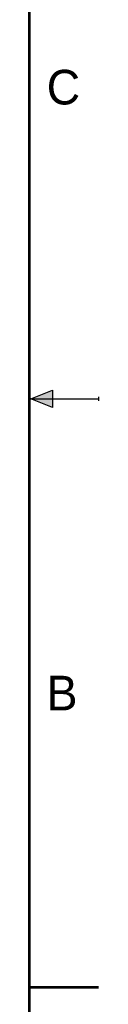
# Model space of a CAD drawing. Header units: inches. Extents: x 0 to 22, y 0 to 17.
# Tile 11 of 17: x 21.5 to 22, y 4.1 to 11.2. Entities that reach past the tile are written whole.
import ezdxf

# ---------------------------------------------------------------- set-up
doc = ezdxf.new("R2010")
doc.units = ezdxf.units.IN
doc.header["$LTSCALE"] = 1.21
doc.header["$MEASUREMENT"] = 0
doc.layers.get('0').update_dxf_attribs({"linetype": 'CONTINUOUS'})
doc.styles.add('TEXTSTYLE_2', font='txt')

msp = doc.modelspace()

# ---------------------------------------------------------------- hatches: boundary and pattern name
at = {"linetype": 'CONTINUOUS'}
msp.add_hatch(color=2, dxfattribs=at).paths.add_polyline_path([(21.6663, 8.5625), (21.6663, 8.4375), (21.51, 8.5)])

# ---------------------------------------------------------------- linework, layer by layer
at = {"color": 2, "linetype": 'CONTINUOUS'}
for p, q in [((21.51, 8.5), (21.6663, 8.5625)), ((21.6663, 8.5625), (21.6663, 8.4375)), ((21.51, 8.5), (22, 8.5)), ((21.6663, 8.4375), (21.51, 8.5)), ((22, 8.515), (22, 8.485))]:
    msp.add_line(p, q, dxfattribs=at)
at = {"color": 7, "linetype": 'CONTINUOUS', "const_width": 0.02}
for points in [[(21.5, 0.5), (21.5, 16.5)], [(22, 4.25), (21.5, 4.25)]]:
    msp.add_lwpolyline(points, dxfattribs=at)

# ---------------------------------------------------------------- texts
at = {"color": 2, "linetype": 'CONTINUOUS', "char_height": 0.25, "width": 0.25, "attachment_point": 1, "line_spacing_factor": 0.9, "style": 'TEXTSTYLE_2'}
for s, insert in [('C', (21.625, 10.875)), ('B', (21.625, 6.5))]:
    msp.add_mtext(s, dxfattribs=dict(at, insert=insert))

doc.saveas('drawing.dxf')
